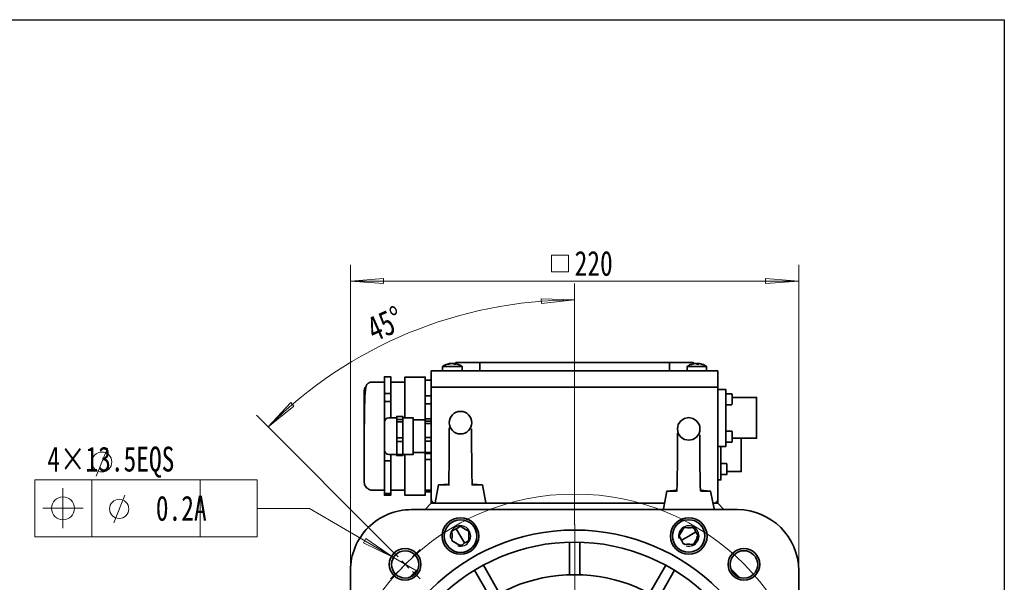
# Model space of a CAD drawing. Header units: millimetres. Extents: x 0 to 16.2, y 0 to 11.1.
# Tile 5 of 5: x 11.4 to 16.2, y 8.4 to 11.1. Entities that reach past the tile are written whole.
import ezdxf

# ---------------------------------------------------------------- set-up
doc = ezdxf.new("R2010")
doc.units = ezdxf.units.MM
doc.styles.add('PDF HYSWLongFangSong', font='hyswlongfangsong.ttf')

msp = doc.modelspace()

# ---------------------------------------------------------------- linework, layer by layer
for p, q in [((-0.023, 11.1447), (16.1911, 11.1447)), ((16.1911, 11.1447), (16.1911, 0.0279))]:
    msp.add_line(p, q)
at = {"color": 7, "lineweight": 18}
for points in [[(14.0861, 9.9278), (14.0861, 10.0083), (14.0042, 10.0083), (14.0042, 9.9278)], [(13.0333, 9.8819), (13.1931, 9.8944), (13.1931, 9.8708)], [(15.1986, 9.8819), (15.0375, 9.8708), (15.0375, 9.8944)], [(14.1153, 9.7917), (13.9556, 9.7736), (13.9542, 9.7972)], [(12.6347, 9.1778), (12.7444, 9.2958), (12.7597, 9.2792)], [(11.7833, 8.6472), (11.7833, 8.9222), (11.5083, 8.9222), (11.5083, 8.6472)], [(12.5819, 8.6472), (12.5819, 8.9222)], [(13.2403, 8.5486), (13.1069, 8.6389), (13.0958, 8.6194)]]:
    msp.add_lwpolyline(points, close=True, dxfattribs=at)
for points in [[(13.0333, 8.4847), (13.0333, 9.9611)], [(15.1986, 8.4847), (15.1986, 9.9611)], [(15.1986, 9.8819), (13.0333, 9.8819)], [(14.1153, 8.7056), (14.1153, 9.8708)], [(13.2264, 8.5861), (12.5792, 9.2347)], [(11.8056, 8.9403), (11.8597, 9.0764)], [(12.5819, 8.9222), (11.5083, 8.9222), (11.5083, 8.6472), (12.5819, 8.6472)], [(12.3069, 8.9222), (12.3069, 8.6472)], [(12.3069, 8.9222), (12.3069, 8.6472)], [(12.5819, 8.9222), (12.5819, 8.6472)], [(11.6444, 8.6889), (11.6444, 8.8833)], [(11.8903, 8.7153), (11.9431, 8.8486)], [(11.5472, 8.7861), (11.7417, 8.7861)], [(13.3556, 8.4819), (13.2403, 8.5486), (12.8347, 8.7847), (12.5847, 8.7847)], [(14.1162, 7.7471), (14.1162, 8.7067)], [(13.2637, 8.5504), (13.2271, 8.5869)], [(13.3333, 8.5504), (13.3698, 8.5869)], [(13.2806, 8.4972), (13.2972, 8.5153), (13.2806, 8.5319)], [(13.3153, 8.5319), (13.2972, 8.5153), (13.3153, 8.4972)], [(13.2637, 8.4808), (13.2271, 8.4443)], [(13.3333, 8.4808), (13.3698, 8.4443)]]:
    msp.add_lwpolyline(points, dxfattribs=at)
at = {"color": 7, "lineweight": 35}
for points in [[(13.5181, 9.4847), (13.5167, 9.4847), (13.5111, 9.4847), (13.5069, 9.4833), (13.5014, 9.4819), (13.4958, 9.4806), (13.4917, 9.4778), (13.4875, 9.4764), (13.4819, 9.4736), (13.4778, 9.4708), (13.4778, 9.4486)], [(13.5722, 9.4708), (13.5708, 9.4708), (13.5653, 9.4708), (13.5583, 9.4708), (13.5472, 9.4708), (13.5361, 9.4708), (13.5236, 9.4708), (13.5111, 9.4708), (13.4986, 9.4708), (13.4889, 9.4708), (13.4833, 9.4708), (13.4792, 9.4708), (13.4778, 9.4708)], [(13.5167, 9.4847), (13.5167, 9.4847)], [(13.5181, 9.4847), (13.5181, 9.4847)], [(13.5347, 9.4847), (13.5333, 9.4847), (13.5306, 9.4847), (13.5292, 9.4847), (13.5278, 9.4847), (13.5292, 9.4847), (13.5306, 9.4847), (13.5319, 9.4847), (13.5333, 9.4847), (13.5347, 9.4847), (13.5361, 9.4847), (13.5375, 9.4833), (13.5389, 9.4833), (13.5403, 9.4833), (13.5417, 9.4833), (13.5417, 9.4819), (13.5403, 9.4819), (13.5389, 9.4819), (13.5375, 9.4819), (13.5361, 9.4819), (13.5347, 9.4819), (13.5333, 9.4833), (13.5319, 9.4833), (13.5306, 9.4833), (13.5292, 9.4847), (13.5278, 9.4847), (13.5264, 9.4847), (13.525, 9.4847), (13.5236, 9.4847), (13.5222, 9.4847)], [(13.525, 9.4847), (13.5264, 9.4847), (13.5278, 9.4847)], [(13.5319, 9.4847), (13.5319, 9.4847)], [(13.5319, 9.4847), (13.5319, 9.4847)], [(13.5722, 9.4486), (13.5722, 9.4708), (13.5681, 9.4736), (13.5625, 9.4764), (13.5583, 9.4778), (13.5542, 9.4806), (13.5486, 9.4819), (13.5431, 9.4833), (13.5389, 9.4847), (13.5333, 9.4847), (13.5333, 9.4833)], [(13.6583, 9.4486), (13.6583, 9.4889), (13.5417, 9.4889), (13.5417, 9.4833)], [(14.5736, 9.4486), (14.5736, 9.4889), (13.6583, 9.4889)], [(14.6889, 9.4833), (14.6889, 9.4889), (14.5736, 9.4889)], [(14.7125, 9.4819), (14.7125, 9.4847), (14.7139, 9.4847), (14.7139, 9.4833), (14.7153, 9.4833), (14.7153, 9.4819), (14.7139, 9.4819), (14.7125, 9.4819), (14.7111, 9.4819), (14.7097, 9.4819), (14.7083, 9.4819), (14.7069, 9.4819), (14.7056, 9.4819), (14.7056, 9.4833), (14.7042, 9.4833), (14.7042, 9.4847), (14.7028, 9.4847), (14.7014, 9.4847), (14.7, 9.4847), (14.6972, 9.4847), (14.6958, 9.4847), (14.6944, 9.4847), (14.6917, 9.4833), (14.6903, 9.4833), (14.6889, 9.4833), (14.6875, 9.4833), (14.6847, 9.4819), (14.6833, 9.4819), (14.6806, 9.4806), (14.6764, 9.4806), (14.6736, 9.4792), (14.6708, 9.4778), (14.6681, 9.475), (14.6653, 9.4736), (14.6625, 9.4722), (14.6597, 9.4708), (14.6597, 9.4486)], [(14.7528, 9.4708), (14.7486, 9.4708), (14.7417, 9.4708), (14.7319, 9.4708), (14.7208, 9.4708), (14.7083, 9.4708), (14.6958, 9.4708), (14.6833, 9.4708), (14.6736, 9.4708), (14.6653, 9.4708), (14.6611, 9.4708), (14.6597, 9.4708)], [(14.6833, 9.4819), (14.6847, 9.4833), (14.6875, 9.4833), (14.6889, 9.4833), (14.6903, 9.4833), (14.6917, 9.4847), (14.6944, 9.4847), (14.6958, 9.4847), (14.6972, 9.4847), (14.6986, 9.4847), (14.7, 9.4847)], [(14.7083, 9.4819), (14.7069, 9.4819), (14.7056, 9.4819), (14.7042, 9.4819)], [(14.7528, 9.4486), (14.7528, 9.4708), (14.75, 9.4722), (14.7472, 9.4736), (14.7444, 9.475), (14.7417, 9.4778), (14.7389, 9.4792), (14.7347, 9.4806), (14.7319, 9.4806), (14.7292, 9.4819), (14.7264, 9.4833), (14.725, 9.4833), (14.7236, 9.4833), (14.7222, 9.4833), (14.7194, 9.4847), (14.7181, 9.4847), (14.7167, 9.4847), (14.7153, 9.4847), (14.7139, 9.4847), (14.7125, 9.4847), (14.7111, 9.4847), (14.7097, 9.4847), (14.7083, 9.4847), (14.7083, 9.4833), (14.7069, 9.4833), (14.7069, 9.4819)], [(13.1972, 9.3403), (13.1972, 9.3806), (13.1972, 9.4208), (13.2278, 9.4208), (13.2278, 9.3806), (13.2278, 9.3403)], [(13.3944, 9.2056), (13.3944, 9.2111), (13.3944, 9.2181), (13.3944, 9.2319), (13.3944, 9.2611), (13.3944, 9.2889), (13.3944, 9.3139), (13.3944, 9.3375), (13.3944, 9.3583), (13.3944, 9.3764), (13.3944, 9.3917), (13.3944, 9.4042), (13.3944, 9.4125), (13.3944, 9.4181), (13.3944, 9.4194), (13.2958, 9.4194), (13.2958, 9.4181), (13.2958, 9.4125), (13.2958, 9.4042), (13.2958, 9.3917), (13.2958, 9.3764), (13.2958, 9.3583), (13.2958, 9.3375), (13.2958, 9.3139), (13.2958, 9.2889), (13.2958, 9.2611), (13.2958, 9.2319), (13.2958, 9.2222)], [(14.7847, 8.8097), (14.8069, 8.8097), (14.8069, 8.8292), (14.8069, 9.3708), (14.8056, 9.3708), (14.8042, 9.3708), (14.8014, 9.3708), (14.7986, 9.3708), (14.7944, 9.3708), (14.7917, 9.3708), (14.7875, 9.3708), (13.4444, 9.3708), (14.7875, 9.3708), (14.7917, 9.3708), (14.7944, 9.3708), (14.7986, 9.3708), (14.8014, 9.3708), (14.8042, 9.3708), (14.8056, 9.3708), (14.8069, 9.3708), (14.8069, 9.4486), (14.8056, 9.4486), (14.8042, 9.4486), (14.8014, 9.4486), (14.7986, 9.4486), (14.7944, 9.4486), (14.7917, 9.4486), (14.7875, 9.4486), (13.4444, 9.4486), (13.4403, 9.4486), (13.4361, 9.4486), (13.4333, 9.4486), (13.4292, 9.4486), (13.4278, 9.4486), (13.425, 9.4486), (13.4236, 9.4486), (13.4236, 9.3708), (13.425, 9.3708), (13.4278, 9.3708), (13.4292, 9.3708), (13.4333, 9.3708), (13.4361, 9.3708), (13.4403, 9.3708), (13.4444, 9.3708), (13.4403, 9.3708), (13.4361, 9.3708), (13.4333, 9.3708), (13.4292, 9.3708), (13.4278, 9.3708), (13.425, 9.3708), (13.4236, 9.3708), (13.4236, 8.8292)], [(13.1972, 9.3944), (13.1389, 9.3944), (13.1333, 9.3944), (13.1292, 9.3944), (13.1264, 9.3931), (13.125, 9.3931), (13.1236, 9.3917), (13.1222, 9.3917), (13.1208, 9.3903), (13.1181, 9.3889), (13.1167, 9.3875), (13.1125, 9.3833), (13.1083, 9.3764), (13.1069, 9.3694), (13.1056, 9.3583), (13.1042, 9.3417), (13.1028, 9.325), (13.1028, 9.3042), (13.1014, 9.2778), (13.1014, 9.2472), (13.1014, 9.2111), (13.1, 9.1708), (13.1, 9.1292), (13.1, 9.0875), (13.1, 9.0486), (13.1, 9.0139), (13.1, 8.9847), (13.1, 8.9611), (13.1, 8.95), (13.1, 8.9431), (13.1, 8.9292), (13.0986, 8.9208), (13.0986, 8.9167), (13.0986, 8.9236), (13.0986, 8.9361), (13.0986, 8.9569), (13.0986, 8.9847), (13.0986, 9.0028), (13.0986, 9.0222), (13.0986, 9.0444), (13.0986, 9.0681), (13.0986, 9.0931), (13.0986, 9.1208), (13.0986, 9.1472), (13.0986, 9.175), (13.0986, 9.2014), (13.0986, 9.2278), (13.0986, 9.2514), (13.0986, 9.2722), (13.0986, 9.2917), (13.0986, 9.3083), (13.0986, 9.3333), (13.0986, 9.3472), (13.0986, 9.3542), (13.0986, 9.3556), (13.0986, 9.3514), (13.1028, 9.3681), (13.1083, 9.375)], [(13.2958, 9.3944), (13.2278, 9.3944)], [(13.3944, 9.4042), (13.4236, 9.4042)], [(13.2278, 9.3014), (13.2278, 9.3403), (13.1972, 9.3403), (13.1972, 9.3014)], [(13.4236, 9.3292), (13.3944, 9.3292)], [(14.8069, 9.3597), (14.8458, 9.3597), (14.8458, 9.3583), (14.8458, 9.3556), (14.8458, 9.3542), (14.8458, 9.3514), (14.8458, 9.3472), (14.8458, 9.3431), (14.8458, 9.3403), (14.8458, 9.1042), (14.8722, 9.1042), (14.8736, 9.1056), (14.875, 9.1056), (14.875, 9.1069), (14.8764, 9.1069), (14.8764, 9.1083), (14.8764, 9.1111), (14.8764, 9.1167), (14.8764, 9.125), (14.8764, 9.1347), (14.8764, 9.1431), (14.8764, 9.15), (14.8764, 9.1542), (14.8764, 9.1556), (14.875, 9.1569), (14.875, 9.1583), (14.8736, 9.1583), (14.8722, 9.1583), (14.8458, 9.1583)], [(14.8458, 9.2847), (14.8722, 9.2847), (14.8736, 9.2847), (14.875, 9.2861), (14.875, 9.2875), (14.8764, 9.2875), (14.8764, 9.2889), (14.8764, 9.2903), (14.8764, 9.2958), (14.8764, 9.3028), (14.8764, 9.3125), (14.8764, 9.3208), (14.8764, 9.3278), (14.8764, 9.3333), (14.8764, 9.3347), (14.8764, 9.3361), (14.875, 9.3361), (14.875, 9.3375), (14.8736, 9.3389), (14.8722, 9.3389), (14.8458, 9.3389)], [(14.8764, 9.1236), (14.9944, 9.1236), (14.9944, 9.1264), (14.9944, 9.1319), (14.9944, 9.1417), (14.9944, 9.1542), (14.9944, 9.1681), (14.9944, 9.1847), (14.9944, 9.2028), (14.9944, 9.2222), (14.9944, 9.2403), (14.9944, 9.2583), (14.9944, 9.275), (14.9944, 9.2903), (14.9944, 9.3014), (14.9944, 9.3111), (14.9944, 9.3181), (14.9944, 9.3194), (14.9944, 9.3208), (14.8764, 9.3208)], [(13.2278, 9.2222), (13.2278, 9.3014), (13.1972, 9.3014), (13.1972, 9.2042)], [(13.3944, 9.2903), (13.4236, 9.2903)], [(13.2569, 9.2139), (13.2569, 9.2208), (13.2569, 9.2292), (13.2861, 9.2292), (13.2861, 9.2208), (13.2861, 9.2139)], [(13.2569, 9.2222), (13.2181, 9.2222), (13.2097, 9.2208), (13.2042, 9.2167), (13.1986, 9.2097), (13.1972, 9.2014), (13.1972, 9.1972), (13.1972, 9.1875), (13.1972, 9.1778), (13.1972, 9.1653), (13.1972, 9.1417), (13.1972, 9.1222), (13.1972, 9.1028), (13.1972, 9.0833), (13.1972, 9.075), (13.1972, 9.0681), (13.1972, 9.0653), (13.1972, 9.0667), (13.1986, 9.0583), (13.2042, 9.0514), (13.2097, 9.0472), (13.2181, 9.0458), (13.2569, 9.0458), (13.2861, 9.0458), (13.2861, 9.0403), (13.2569, 9.0403), (13.2569, 9.0458), (13.2569, 9.0764), (13.2569, 9.1083)], [(13.2861, 9.2028), (13.2861, 9.2139), (13.2569, 9.2139), (13.2569, 9.2028)], [(13.2861, 9.125), (13.2861, 9.1639), (13.2861, 9.2028), (13.2569, 9.2028), (13.2569, 9.1639), (13.2569, 9.125)], [(13.2861, 9.1083), (13.2861, 9.0764), (13.2861, 9.0458), (13.3361, 9.0458), (13.3361, 9.0472), (13.3361, 9.0514), (13.3361, 9.0597), (13.3361, 9.0708), (13.3361, 9.0847), (13.3361, 9.1014), (13.3361, 9.1181), (13.3361, 9.1361), (13.3361, 9.1542), (13.3361, 9.1708), (13.3361, 9.1861), (13.3361, 9.2), (13.3361, 9.2097), (13.3361, 9.2181), (13.3361, 9.2222), (13.2861, 9.2222)], [(13.3944, 9.2125), (13.3361, 9.2125)], [(13.3944, 9.2181), (13.4236, 9.2181)], [(13.4236, 9.2056), (13.3944, 9.2056), (13.3944, 9.1944)], [(13.3944, 9.1278), (13.3944, 9.1611), (13.3944, 9.1944), (13.4236, 9.1944)], [(13.5111, 9.1764), (13.5097, 9.1694), (13.5097, 9.1569), (13.5097, 9.1431), (13.5097, 9.1292), (13.5097, 9.1139), (13.5097, 9.1014), (13.5097, 9.0722), (13.5097, 9.0417), (13.5097, 9.0097), (13.5097, 8.9806), (13.5083, 8.9514), (13.5083, 8.9222), (13.5083, 8.9083), (13.5083, 8.8958)], [(13.6181, 9.1236), (13.6181, 9.1389), (13.6181, 9.1514), (13.6181, 9.1611), (13.6181, 9.1681), (13.6167, 9.1694)], [(13.6708, 8.8986), (13.6681, 8.8986), (13.6611, 8.8986), (13.65, 8.8986), (13.6347, 8.8986), (13.6292, 8.8986), (13.6222, 8.8986), (13.6208, 8.8986), (13.6208, 8.9069), (13.6208, 8.9208), (13.6194, 8.9347), (13.6194, 8.9472), (13.6194, 8.9764), (13.6194, 9.0069), (13.6194, 9.0375), (13.6181, 9.0681), (13.6181, 9.0972), (13.6181, 9.125), (13.6181, 9.1389), (13.6181, 9.15), (13.6181, 9.1542), (13.6181, 9.1556), (13.6167, 9.1556)], [(14.6139, 9.1472), (14.6125, 9.1472), (14.6125, 9.1389), (14.6125, 9.1278), (14.6125, 9.1139), (14.6125, 9.0986), (14.6125, 9.0847), (14.6125, 9.0708), (14.6125, 9.0431), (14.6125, 9.0125), (14.6125, 8.9806), (14.6111, 8.9514), (14.6111, 8.9222), (14.6111, 8.8931), (14.6097, 8.8792), (14.6097, 8.8667)], [(14.7208, 9.0944), (14.7208, 9.1097), (14.7208, 9.1222), (14.7208, 9.1319), (14.7208, 9.1375), (14.7194, 9.1403)], [(13.3361, 9.0556), (13.3944, 9.0556), (13.3944, 9.0833), (13.3944, 9.1097)], [(13.4236, 9.1278), (13.3944, 9.1278), (13.3944, 9.1097), (13.4236, 9.1097)], [(14.7236, 8.8694), (14.7236, 8.8764), (14.7222, 8.8903), (14.7222, 8.9056), (14.7222, 8.9181), (14.7222, 8.9458), (14.7208, 8.9764), (14.7208, 9.0083), (14.7208, 9.0389), (14.7208, 9.0667), (14.7208, 9.0958), (14.7208, 9.1083), (14.7208, 9.1208), (14.7208, 9.1236), (14.7208, 9.1264), (14.7194, 9.1264)], [(14.8069, 9.0833), (14.8458, 9.0833), (14.8458, 9.0847), (14.8458, 9.0861), (14.8458, 9.0875), (14.8458, 9.0903), (14.8458, 9.0931), (14.8458, 9.0958), (14.8458, 9.1), (14.8458, 9.1042)], [(14.8222, 9.0833), (14.8222, 8.9417), (14.8222, 8.9389), (14.8222, 8.9347), (14.8222, 8.9319), (14.8222, 8.9278), (14.8222, 8.9264), (14.8222, 8.9236), (14.8222, 8.9222), (14.8069, 8.9222)], [(14.8514, 8.9625), (14.9208, 8.9625), (14.9208, 8.9653), (14.9208, 8.9722), (14.9208, 8.9833), (14.9208, 8.9958), (14.9208, 9.0125), (14.9208, 9.0306), (14.9208, 9.0514), (14.9208, 9.0736), (14.9208, 9.0958), (14.9208, 9.1194), (14.9208, 9.1236)], [(13.2278, 9.0458), (13.2278, 9.0153), (13.1972, 9.0153), (13.1972, 9.0639)], [(13.1972, 9.0639), (13.1972, 9.0639)], [(13.2958, 9.0458), (13.2958, 9.0181), (13.2958, 8.9903), (13.2958, 8.9639), (13.2958, 8.9389), (13.2958, 8.9181), (13.2958, 8.8986), (13.2958, 8.8819), (13.2958, 8.8694), (13.2958, 8.8583), (13.2958, 8.8528), (13.2958, 8.8486), (13.3944, 8.8486), (13.3944, 8.8528), (13.3944, 8.8583), (13.3944, 8.8694), (13.3944, 8.8819), (13.3944, 8.8986), (13.3944, 8.9181), (13.3944, 8.9389), (13.3944, 8.9639), (13.3944, 8.9903), (13.3944, 9.0181), (13.3944, 9.0472), (13.3944, 9.05), (13.4236, 9.05)], [(13.4236, 9.0556), (13.3944, 9.0556), (13.3944, 9.05)], [(13.1972, 9.0153), (13.1972, 8.9361), (13.1972, 8.8569), (13.2278, 8.8569), (13.2278, 8.9361), (13.2278, 9.0153)], [(13.3944, 9.0208), (13.4236, 9.0208)], [(13.6194, 9.0083), (13.6194, 9.0194)], [(14.7208, 8.9792), (14.7208, 8.9903)], [(14.8222, 8.9486), (14.8472, 8.9486), (14.8486, 8.9486), (14.85, 8.9486), (14.85, 8.95), (14.8514, 8.95), (14.8514, 8.9514), (14.8514, 8.9542), (14.8514, 8.9611), (14.8514, 8.9694), (14.8514, 8.9778), (14.8514, 8.9861), (14.8514, 8.9931), (14.8514, 8.9972), (14.8514, 8.9986), (14.8514, 9), (14.85, 9), (14.85, 9.0014), (14.8486, 9.0014), (14.8472, 9.0014), (14.8222, 9.0014)], [(13.0986, 8.9167), (13.1014, 8.8986), (13.1056, 8.8917), (13.1111, 8.8847), (13.1139, 8.8819), (13.1167, 8.8806), (13.1208, 8.8778), (13.1236, 8.8764), (13.1319, 8.8736), (13.1389, 8.8736), (13.1972, 8.8736)], [(13.5083, 8.9028), (13.4583, 8.8986), (13.4417, 8.8125), (13.4417, 8.8111), (13.4417, 8.8097), (13.4431, 8.8097), (13.4444, 8.8097), (13.4403, 8.8097), (13.4361, 8.8111), (13.4333, 8.8125), (13.4292, 8.8153), (13.4278, 8.8181), (13.425, 8.8208), (13.425, 8.825), (13.4236, 8.8292), (13.4236, 8.8097), (13.3944, 8.7792), (13.4236, 8.8097), (14.5486, 8.8097)], [(13.4583, 8.8986), (13.4611, 8.8986), (13.4681, 8.8986), (13.4792, 8.8986), (13.4944, 8.8986), (13.4972, 8.8986), (13.5014, 8.8986)], [(13.5056, 8.8986), (13.5083, 8.8986)], [(13.6847, 8.8097), (13.6861, 8.8097), (13.6875, 8.8111), (13.6875, 8.8125), (13.6708, 8.8986), (13.6208, 8.9028)], [(13.1972, 8.8569), (13.1972, 8.8486), (13.2278, 8.8486), (13.2278, 8.8569)], [(13.2278, 8.8736), (13.2958, 8.8736)], [(13.4236, 8.8736), (13.3944, 8.8736)], [(13.3944, 8.8653), (13.4236, 8.8653)], [(14.6097, 8.8736), (14.5611, 8.8681), (14.5444, 8.7833), (14.5431, 8.7819), (14.5444, 8.7819), (14.5444, 8.7806), (14.5458, 8.7806), (14.5458, 8.7792)], [(14.5611, 8.8681), (14.5639, 8.8681), (14.5708, 8.8681), (14.5819, 8.8681), (14.5972, 8.8681), (14.6, 8.8681), (14.6042, 8.8681)], [(14.6083, 8.8681), (14.6097, 8.8681)], [(14.7875, 8.7792), (14.7875, 8.7806), (14.7889, 8.7806), (14.7903, 8.7819), (14.7903, 8.7833), (14.7722, 8.8681), (14.7236, 8.8736)], [(14.7236, 8.8681), (14.725, 8.8681), (14.7306, 8.8681), (14.7361, 8.8681), (14.7514, 8.8681), (14.7625, 8.8681), (14.7708, 8.8681), (14.7722, 8.8681)], [(13.4236, 8.8097), (13.4236, 8.8097)], [(14.8069, 8.8097), (14.8361, 8.7792)], [(13.5847, 8.6181), (13.5639, 8.6514), (13.5444, 8.6861)], [(14.6319, 8.6319), (14.6667, 8.6514), (14.7014, 8.6722)], [(14.0903, 8.6222), (14.0903, 8.4639)], [(14.1403, 8.4639), (14.1403, 8.6222)], [(14.7069, 8.6403), (14.7083, 8.6514)], [(13.3611, 8.4944), (13.3181, 8.4514)], [(13.6319, 8.4861), (13.7111, 8.35)], [(13.7528, 8.3736), (13.675, 8.5111)], [(14.5569, 8.5111), (14.4778, 8.3736)], [(14.5208, 8.35), (14.5986, 8.4861)], [(14.9125, 8.4514), (14.8694, 8.4944)]]:
    msp.add_lwpolyline(points, dxfattribs=at)
for points in [[(13.5097, 9.4819), (13.5111, 9.4833), (13.5125, 9.4833), (13.5139, 9.4833), (13.5153, 9.4833), (13.5167, 9.4847), (13.5181, 9.4847), (13.5208, 9.4847), (13.5222, 9.4847), (13.5208, 9.4847), (13.5194, 9.4847), (13.5181, 9.4847), (13.5167, 9.4847), (13.5153, 9.4847), (13.5139, 9.4847), (13.5125, 9.4847), (13.5111, 9.4847), (13.5097, 9.4833), (13.5083, 9.4833), (13.5069, 9.4833), (13.5056, 9.4833), (13.5042, 9.4819), (13.5056, 9.4819), (13.5069, 9.4819), (13.5083, 9.4819)], [(14.6667, 9.1139), (14.6458, 9.1181), (14.6292, 9.1292), (14.6167, 9.1472), (14.6139, 9.1583), (14.6125, 9.1694), (14.6139, 9.1806), (14.6167, 9.1903), (14.6292, 9.2083), (14.6458, 9.2194), (14.6667, 9.2236), (14.6875, 9.2194), (14.7042, 9.2083), (14.7167, 9.1903), (14.7208, 9.1806), (14.7208, 9.1694), (14.7208, 9.1583), (14.7167, 9.1472), (14.7042, 9.1292), (14.6875, 9.1181)], [(13.2569, 9.125), (13.2861, 9.125), (13.2861, 9.1083), (13.2569, 9.1083)], [(13.5847, 8.6181), (13.5944, 8.6222), (13.6, 8.6264), (13.6028, 8.6278), (13.6042, 8.6306), (13.6056, 8.6347), (13.6042, 8.6444), (13.6042, 8.6569), (13.6056, 8.6653), (13.6056, 8.6708), (13.6042, 8.6736), (13.6014, 8.6764), (13.5958, 8.6806), (13.5708, 8.6944), (13.5681, 8.6972), (13.5653, 8.6972), (13.5611, 8.6972), (13.5556, 8.6931), (13.5444, 8.6861), (13.5347, 8.6819), (13.5278, 8.6778), (13.525, 8.675), (13.5236, 8.6736), (13.5236, 8.6694), (13.525, 8.6597), (13.525, 8.6472), (13.5236, 8.6389), (13.5236, 8.6319), (13.525, 8.6292), (13.5264, 8.6264), (13.5319, 8.6236), (13.5569, 8.6083), (13.5611, 8.6069), (13.5639, 8.6069), (13.5667, 8.6069), (13.5736, 8.6097)], [(14.6319, 8.6319), (14.6375, 8.6222), (14.6403, 8.6153), (14.6431, 8.6139), (14.6458, 8.6125), (14.65, 8.6111), (14.6583, 8.6125), (14.6722, 8.6125), (14.6806, 8.6111), (14.6861, 8.6111), (14.6889, 8.6125), (14.6917, 8.6139), (14.6944, 8.6194), (14.7097, 8.6444), (14.7111, 8.6486), (14.7125, 8.6514), (14.7111, 8.6542), (14.7083, 8.6611), (14.7014, 8.6722), (14.6958, 8.6819), (14.6931, 8.6875), (14.6903, 8.6903), (14.6875, 8.6917), (14.6833, 8.6931), (14.675, 8.6917), (14.6611, 8.6917), (14.6528, 8.6931), (14.6472, 8.6931), (14.6444, 8.6917), (14.6417, 8.6889), (14.6389, 8.6833), (14.6236, 8.6583), (14.6222, 8.6556), (14.6208, 8.6528), (14.6222, 8.6486), (14.625, 8.6431)]]:
    msp.add_lwpolyline(points, close=True, dxfattribs=at)
msp.add_lwpolyline([(14.9028, 6.6139, 0.412239), (15.1986, 6.9097), (15.1986, 8.4847, 0.410849), (14.9028, 8.7792), (13.3278, 8.7792, 0.414793), (13.0333, 8.4847), (13.0333, 6.9097, 0.416164), (13.3278, 6.6139)], format="xyb", close=True, dxfattribs=at)
for centre, radius in [((13.5648, 9.1989), 0.0545), ((13.5645, 8.6516), 0.0883), ((13.565, 8.6515), 0.0788), ((14.6673, 8.6516), 0.0883), ((14.6666, 8.652), 0.0785), ((14.116, 7.6965), 0.984), ((14.1148, 7.6968), 0.9254), ((13.2972, 8.5146), 0.0764), ((13.2979, 8.5147), 0.0659), ((14.9333, 8.5146), 0.0764), ((14.9336, 8.5143), 0.0664), ((14.1159, 7.6975), 0.7675)]:
    msp.add_circle(centre, radius, dxfattribs=at)
at = {"color": 7, "lineweight": 18}
for centre, radius in [((11.8326, 9.0091), 0.048), ((14.1163, 7.6979), 1.1565), ((11.6445, 8.7856), 0.0555), ((11.9161, 8.7825), 0.0464)]:
    msp.add_circle(centre, radius, dxfattribs=at)
msp.add_arc((14.1161, 7.6975), 2.0942, 90.0212, 135.0199, dxfattribs=at)
at = {"color": 7, "lineweight": 35}
msp.add_arc((14.7882, 8.8285), 0.0188, 267.8789, 2.1211, dxfattribs=at)
at = {"color": 7, "lineweight": 25}
for centre in [(13.5644, 8.6519), (14.6672, 8.6519)]:
    msp.add_arc(centre, 0.0495, 254.7599, 195.2401, dxfattribs=at)

# ---------------------------------------------------------------- texts
at = {"color": 7, "char_height": 0.1203, "attachment_point": 4, "style": 'PDF HYSWLongFangSong'}
for s, insert in [('220', (14.1159, 9.9673)), ('0.2A', (12.0932, 8.7849))]:
    msp.add_mtext(s, dxfattribs=dict(at, insert=insert))
for s, insert, rotation in [('45°', (13.1242, 9.642), 23.8642), ('4×13.5EQS', (11.5691, 9.008), 359.9975)]:
    msp.add_mtext(s, dxfattribs=dict(at, insert=insert, rotation=rotation))

doc.saveas('drawing.dxf')
